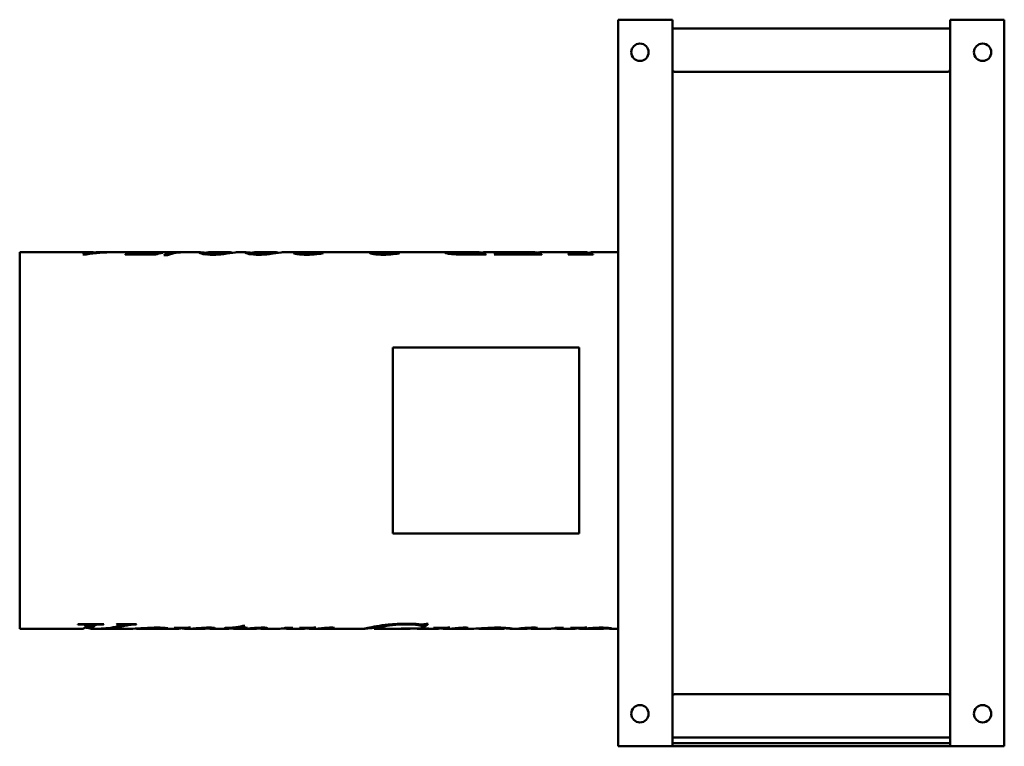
# Model space of a CAD drawing. Header units: millimetres. Extents: x 193 to 647, y 129 to 465.
import ezdxf

# ---------------------------------------------------------------- set-up
doc = ezdxf.new("R2010")
doc.units = ezdxf.units.MM
doc.header["$LTSCALE"] = 2
doc.layers.add('Widoczne (ISO)', color=7, linetype='Continuous', lineweight=50)

msp = doc.modelspace()

# ---------------------------------------------------------------- linework, layer by layer
at = {"layer": 'Widoczne (ISO)'}
for p, q in [((469, 464.5), (469, 129.5)), ((494, 464.5), (469, 464.5)), ((494, 464.5), (494, 129.5)), ((622, 129.5), (622, 464.5)), ((622, 464.5), (647, 464.5)), ((647, 464.5), (647, 129.5)), ((494, 460.5), (622, 460.5)), ((621, 440.5), (495, 440.5)), ((193, 357.3), (193, 183.7)), ((193, 357.3), (225.98, 357.3)), ((223.59, 356.23), (222.04, 356.23)), ((226.61, 356.68), (226.61, 356.9)), ((227.37, 357.11), (227.37, 357.17)), ((229.01, 357.3), (234.26, 357.3)), ((236.29, 357.3), (248.94, 357.3)), ((241.64, 356.34), (241.64, 356.23)), ((255.57, 356.23), (241.64, 356.23)), ((245.23, 356.68), (251.89, 356.68)), ((245.23, 356.23), (245.23, 356.68)), ((251.05, 357.3), (267.28, 357.3)), ((257.97, 356.98), (258.82, 356.98)), ((257.97, 356.83), (257.97, 356.98)), ((261.15, 356.01), (259.42, 356.01)), ((269.06, 357.3), (276.31, 357.3)), ((278.87, 356.3), (278.91, 356.3)), ((278.91, 356.3), (278.91, 356.87)), ((280.1, 357.3), (289.7, 357.3)), ((293.54, 357.3), (297.47, 357.3)), ((300.03, 356.3), (300.07, 356.3)), ((300.07, 356.3), (300.07, 356.87)), ((301.26, 357.3), (310.86, 357.3)), ((314.7, 357.3), (322.78, 357.3)), ((322.69, 356.24), (322.69, 357.08)), ((324.97, 357.3), (358.03, 357.3)), ((332.21, 356.71), (332.21, 356.91)), ((357.94, 356.24), (357.94, 357.08)), ((360.23, 357.3), (395.93, 357.3)), ((367.46, 356.71), (367.46, 356.91)), ((393.4, 356.34), (393.4, 356.95)), ((397.08, 357.28), (397.08, 357.3)), ((407.79, 356.23), (397.72, 356.23)), ((400.72, 356.23), (400.72, 356.47)), ((403.83, 356.29), (403.83, 357.29)), ((403.83, 356.3), (404.68, 356.3)), ((404.26, 356.3), (404.26, 357.3)), ((404.68, 356.23), (404.68, 356.58)), ((407.68, 357.3), (420.33, 357.3)), ((433.57, 356.23), (411.75, 356.23)), ((413.8, 357.05), (414.58, 357.05)), ((413.8, 356.23), (413.8, 357.05)), ((414.35, 356.23), (414.35, 356.87)), ((417.03, 356.23), (417.03, 356.48)), ((419.66, 357.15), (418.88, 357.15)), ((420.74, 356.45), (426.39, 356.45)), ((429.59, 357.29), (425.88, 357.29)), ((426.25, 357.3), (430, 357.3)), ((426.39, 356.23), (426.39, 356.45)), ((429.59, 356.29), (429.59, 357.29)), ((429.59, 356.3), (430.66, 356.3)), ((430, 356.3), (430, 357.3)), ((430.66, 356.23), (430.66, 356.58)), ((433.56, 357.3), (453.54, 357.3)), ((457.25, 356.23), (445.83, 356.23)), ((445.99, 356.23), (445.99, 356.35)), ((450.06, 356.23), (450.06, 356.57)), ((453.54, 356.3), (454.25, 356.3)), ((454.25, 356.23), (454.25, 356.58)), ((457.19, 357.3), (469, 357.3)), ((450.92, 313.43), (365.07, 313.43)), ((365.07, 313.43), (365.07, 227.58)), ((450.92, 227.58), (450.92, 313.43)), ((365.07, 227.58), (450.92, 227.58)), ((193, 183.7), (222.08, 183.7)), ((220.55, 185.7), (219.74, 185.7)), ((219.96, 185.88), (231.83, 185.88)), ((223.38, 184.7), (225.92, 184.7)), ((223.62, 185.88), (223.62, 185.24)), ((225.55, 184.7), (225.55, 183.78)), ((225.92, 183.7), (228.24, 183.7)), ((227.78, 185.88), (227.78, 185.36)), ((230, 183.7), (244.09, 183.7)), ((231.58, 185.88), (231.58, 185.7)), ((237.86, 185.88), (246.85, 185.88)), ((239.99, 185.88), (239.99, 185.38)), ((244.91, 185.88), (244.91, 185.62)), ((246.63, 185.88), (246.63, 185.7)), ((246.8, 183.82), (246.8, 183.79)), ((246.92, 183.83), (246.92, 183.73)), ((247.07, 183.84), (247.07, 183.71)), ((247.38, 183.7), (252.02, 183.7)), ((255.79, 183.7), (265.76, 183.7)), ((258.12, 184.21), (258.12, 183.93)), ((264.37, 184.09), (264.37, 184.01)), ((267.44, 184.14), (267.44, 183.93)), ((268.93, 184.17), (268.93, 183.7)), ((269.06, 183.7), (269.26, 183.7)), ((270.74, 183.7), (277.75, 183.7)), ((279.42, 184.21), (279.42, 183.9)), ((281.21, 183.7), (288.72, 183.7)), ((291.02, 184.03), (287.63, 184.03)), ((290.55, 183.91), (290.55, 183.87)), ((291.02, 184.25), (291.02, 184.03)), ((292.23, 183.7), (301.52, 183.7)), ((294.57, 184.71), (294.57, 184.03)), ((297.71, 184.03), (294.57, 184.03)), ((295.01, 184.8), (295.01, 184.17)), ((295.01, 184.17), (298.08, 184.17)), ((295.82, 185), (296.8, 185)), ((297.71, 184.17), (297.71, 184.03)), ((299.15, 183.89), (299.15, 183.81)), ((303.49, 184.18), (303.49, 183.94)), ((305.06, 183.7), (312.24, 183.7)), ((313.05, 183.71), (313.05, 183.7)), ((315.65, 184.17), (319.01, 184.17)), ((316.29, 183.7), (323.76, 183.7)), ((322.34, 184.1), (322.34, 184.02)), ((325.09, 184.14), (325.09, 184.01)), ((325.4, 184.15), (325.4, 183.95)), ((325.89, 184.16), (325.89, 183.83)), ((326.53, 184.17), (326.53, 183.71)), ((326.89, 183.7), (327.28, 183.7)), ((328.37, 183.7), (351.98, 183.7)), ((331.48, 183.9), (331.48, 183.8)), ((334.55, 184.14), (334.55, 183.87)), ((337.39, 184.2), (337.39, 183.85)), ((356.38, 184.68), (356.38, 183.7)), ((356.41, 183.7), (372.85, 183.7)), ((369.55, 183.78), (368.93, 183.78)), ((369.18, 183.82), (381.63, 183.82)), ((372.56, 183.82), (372.56, 183.75)), ((373.12, 183.82), (373.12, 183.72)), ((376.82, 183.7), (385.45, 183.7)), ((379.15, 184.36), (378.35, 184.36)), ((378.54, 185.69), (378.54, 184.7)), ((379.15, 185.35), (378.54, 185.35)), ((379.15, 185.35), (379.15, 184.36)), ((380.58, 186.04), (381.38, 186.04)), ((381.41, 183.82), (381.41, 183.78)), ((384.03, 184.1), (384.03, 184.02)), ((386.78, 184.14), (386.78, 184.01)), ((387.1, 184.15), (387.1, 183.95)), ((387.59, 184.16), (387.59, 183.83)), ((388.22, 184.17), (388.22, 183.71)), ((388.58, 183.7), (388.97, 183.7)), ((390.06, 183.7), (401.21, 183.7)), ((393.17, 183.9), (393.17, 183.8)), ((396.24, 184.14), (396.24, 183.87)), ((399.08, 184.2), (399.08, 183.85)), ((405.09, 183.7), (415.96, 183.7)), ((416.48, 184.15), (416.48, 183.8)), ((419.84, 183.7), (426.2, 183.7)), ((423.84, 183.89), (423.84, 183.81)), ((428.17, 184.18), (428.17, 183.94)), ((429.74, 183.7), (436.93, 183.7)), ((437.73, 183.71), (437.73, 183.7)), ((440.33, 184.17), (443.69, 184.17)), ((440.97, 183.7), (448.4, 183.7)), ((446.92, 184.11), (446.92, 184.03)), ((450.11, 184.15), (450.11, 183.94)), ((451.82, 183.7), (461.72, 183.7)), ((453, 184.2), (453, 183.81)), ((462.29, 184.21), (462.29, 183.79)), ((465.29, 183.7), (469, 183.7)), ((621, 153.5), (495, 153.5)), ((622, 133.5), (494, 133.5)), ((494, 129.5), (469, 129.5)), ((494, 131), (622, 131)), ((494, 129.5), (622, 129.5)), ((647, 129.5), (622, 129.5))]:
    msp.add_line(p, q, dxfattribs=at)
for centre in [(479, 449.5), (637, 449.5), (479, 144.5), (637, 144.5)]:
    msp.add_circle(centre, 4, dxfattribs=at)
for centre, start, end in [((495, 441.5), 180, 270), ((621, 441.5), 270, 0), ((495, 152.5), 90, 180), ((621, 152.5), 0, 90)]:
    msp.add_arc(centre, 1, start, end, dxfattribs=at)
for points in [[(222.04, 356.23), (223.81, 357.19), (225.59, 357.51), (227.37, 357.17)], [(236.29, 357.3), (232.06, 357.3), (227.83, 356.94), (223.59, 356.23)], [(226.61, 356.9), (229.5, 357.2), (232.39, 357.33), (235.27, 357.29)], [(229.01, 357.3), (228.21, 357.3), (227.41, 357.17), (226.61, 356.9)], [(241.64, 356.34), (244.43, 357.07), (247.21, 357.38), (250, 357.28)], [(251.05, 357.3), (249.11, 357.3), (247.17, 357.09), (245.23, 356.68)], [(258.82, 356.98), (257.74, 356.8), (256.65, 356.55), (255.57, 356.23)], [(259.42, 356.01), (262.33, 356.96), (265.25, 357.39), (268.17, 357.28)], [(269.06, 357.3), (266.42, 357.3), (263.79, 356.87), (261.15, 356.01)], [(280.1, 357.3), (279.3, 357.3), (278.91, 357.11), (278.91, 356.87)], [(286.93, 356.43), (285.49, 356.25), (283.87, 356.14), (282.08, 356.14)], [(292.38, 357.21), (290.95, 357.05), (289.13, 356.7), (286.93, 356.43)], [(289.54, 357.3), (290.26, 357.32), (290.73, 357.2), (290.95, 357.02)], [(293.54, 357.3), (293.25, 357.3), (292.87, 357.27), (292.38, 357.21)], [(301.26, 357.3), (300.46, 357.3), (300.07, 357.11), (300.07, 356.87)], [(308.09, 356.43), (306.65, 356.25), (305.03, 356.14), (303.25, 356.14)], [(313.54, 357.21), (312.11, 357.05), (310.29, 356.7), (308.09, 356.43)], [(310.7, 357.3), (311.42, 357.32), (311.89, 357.2), (312.11, 357.02)], [(314.7, 357.3), (314.41, 357.3), (314.03, 357.27), (313.54, 357.21)], [(319.19, 356.94), (319.19, 357.05), (319.4, 357.12), (319.83, 357.18)], [(319.83, 357.18), (320.5, 357.26), (321.72, 357.32), (323.49, 357.3)], [(322.04, 356.3), (322.24, 356.3), (322.46, 356.3), (322.69, 356.3)], [(324.27, 357.29), (323.22, 357.27), (322.69, 357.21), (322.69, 357.08)], [(323.49, 357.3), (323.67, 357.29), (323.84, 357.29), (324.03, 357.29)], [(324.97, 357.3), (324.72, 357.3), (324.48, 357.3), (324.27, 357.29)], [(327.42, 356.6), (329.36, 356.6), (330.96, 356.73), (332.21, 356.91)], [(332.21, 356.91), (332.45, 356.9), (332.69, 356.89), (332.94, 356.88)], [(354.44, 356.94), (354.44, 357.05), (354.65, 357.12), (355.08, 357.18)], [(355.08, 357.18), (355.75, 357.26), (356.97, 357.32), (358.74, 357.3)], [(357.29, 356.3), (357.49, 356.3), (357.71, 356.3), (357.94, 356.3)], [(359.52, 357.29), (358.47, 357.27), (357.94, 357.21), (357.94, 357.08)], [(358.74, 357.3), (358.92, 357.29), (359.1, 357.29), (359.28, 357.29)], [(360.23, 357.3), (359.97, 357.3), (359.73, 357.3), (359.52, 357.29)], [(362.68, 356.6), (364.61, 356.6), (366.21, 356.73), (367.46, 356.91)], [(367.46, 356.91), (367.7, 356.9), (367.95, 356.89), (368.19, 356.88)], [(397.08, 357.3), (396.67, 357.3), (396.29, 357.3), (395.93, 357.3)], [(398.8, 356.44), (399.3, 356.44), (399.94, 356.45), (400.72, 356.47)], [(400.72, 356.47), (401.76, 356.97), (402.79, 357.24), (403.83, 357.29)], [(403.83, 357.29), (402.93, 357.29), (402.28, 357.29), (401.89, 357.29)], [(402.59, 357.3), (403.05, 357.3), (403.61, 357.3), (404.26, 357.3)], [(403.18, 356.23), (403.4, 356.26), (403.61, 356.28), (403.83, 356.29)], [(404.26, 357.3), (404.82, 357.29), (405.37, 357.22), (405.93, 357.09)], [(405.32, 356.91), (404.89, 356.78), (404.68, 356.65), (404.68, 356.58)], [(407.68, 357.3), (406.89, 357.3), (406.11, 357.17), (405.32, 356.91)], [(407.42, 356.35), (407.65, 356.35), (407.86, 356.35), (408.06, 356.35)], [(408.06, 356.35), (407.97, 356.31), (407.88, 356.27), (407.79, 356.23)], [(411.75, 356.23), (412.43, 356.6), (413.12, 356.87), (413.8, 357.05)], [(414.58, 357.05), (414.43, 356.99), (414.35, 356.92), (414.35, 356.87)], [(417.03, 356.48), (417.59, 356.46), (418.83, 356.45), (420.74, 356.45)], [(418.88, 357.15), (419.63, 357.3), (420.37, 357.34), (421.12, 357.26)], [(426.39, 356.45), (427.45, 356.97), (428.52, 357.25), (429.59, 357.29)], [(428.89, 356.23), (429.12, 356.26), (429.35, 356.28), (429.59, 356.29)], [(430, 357.3), (430.57, 357.29), (431.15, 357.21), (431.72, 357.07)], [(431.26, 356.93), (430.86, 356.81), (430.66, 356.68), (430.66, 356.58)], [(433.56, 357.3), (432.79, 357.3), (432.02, 357.18), (431.26, 356.93)], [(433.82, 356.35), (433.74, 356.31), (433.65, 356.27), (433.57, 356.23)], [(445.83, 356.23), (445.88, 356.27), (445.94, 356.31), (445.99, 356.35)], [(450.06, 356.57), (450.32, 356.61), (450.73, 356.77), (451.3, 356.95)], [(451.3, 356.95), (452.65, 357.37), (454.01, 357.41), (455.36, 357.07)], [(452.54, 356.23), (452.87, 356.28), (453.21, 356.3), (453.54, 356.3)], [(454.87, 356.92), (454.45, 356.79), (454.25, 356.66), (454.25, 356.58)], [(457.19, 357.3), (456.42, 357.3), (455.64, 357.17), (454.87, 356.92)], [(456.95, 356.35), (457.18, 356.35), (457.36, 356.35), (457.5, 356.35)], [(457.5, 356.35), (457.41, 356.31), (457.33, 356.27), (457.25, 356.23)], [(219.74, 185.7), (219.82, 185.76), (219.89, 185.82), (219.96, 185.88)], [(222.08, 183.7), (222.53, 183.7), (222.99, 184.07), (223.44, 184.79)], [(225.55, 183.91), (224.71, 183.99), (223.86, 184.09), (223.02, 184.22)], [(223.44, 184.79), (223.56, 184.99), (223.62, 185.15), (223.62, 185.24)], [(227.34, 184.86), (226.74, 183.89), (226.15, 183.53), (225.55, 183.78)], [(227.34, 185.85), (226.87, 185.09), (226.39, 184.7), (225.92, 184.7)], [(227.36, 185.88), (227.35, 185.87), (227.35, 185.86), (227.34, 185.85)], [(227.78, 185.36), (227.63, 185.3), (227.49, 185.11), (227.34, 184.86)], [(228.24, 183.7), (231.25, 183.7), (234.26, 183.99), (237.27, 184.57)], [(238.66, 184.5), (235.48, 183.91), (232.3, 183.65), (229.12, 183.71)], [(231.83, 185.88), (231.74, 185.82), (231.66, 185.76), (231.58, 185.7)], [(237.27, 184.57), (238.54, 184.82), (239.34, 185.03), (239.67, 185.16)], [(237.59, 185.7), (237.68, 185.76), (237.77, 185.82), (237.86, 185.88)], [(239.67, 185.16), (239.88, 185.24), (239.99, 185.32), (239.99, 185.38)], [(240.66, 185.88), (240.45, 185.83), (240.22, 185.79), (239.99, 185.74)], [(246.63, 185.7), (245.91, 185.69), (245.34, 185.66), (244.91, 185.62)], [(246.85, 185.88), (246.78, 185.82), (246.7, 185.76), (246.63, 185.7)], [(246.92, 183.73), (246.84, 183.74), (246.8, 183.77), (246.8, 183.79)], [(247.07, 183.73), (247.02, 183.73), (246.97, 183.73), (246.92, 183.73)], [(252.02, 183.7), (252.2, 183.7), (252.37, 183.7), (252.54, 183.7)], [(254.01, 183.7), (253.93, 183.7), (253.85, 183.7), (253.77, 183.7)], [(259.77, 183.75), (258.46, 183.7), (256.54, 183.7), (254.01, 183.7)], [(261.26, 183.93), (261.26, 183.84), (260.76, 183.78), (259.77, 183.75)], [(264.18, 184.08), (266.72, 184.13), (269.26, 184.17), (271.8, 184.22)], [(264.37, 184.01), (264.31, 184.03), (264.24, 184.06), (264.18, 184.08)], [(265.18, 184.02), (264.91, 184.02), (264.64, 184.01), (264.37, 184.01)], [(266.09, 184.03), (265.93, 184.03), (265.62, 184.03), (265.18, 184.02)], [(265.76, 183.7), (266.08, 183.7), (266.4, 183.72), (266.73, 183.77)], [(266.73, 183.77), (267.2, 183.83), (267.44, 183.91), (267.44, 183.93)], [(268.93, 183.75), (268.35, 183.78), (267.84, 183.83), (267.41, 183.91)], [(271.8, 184.22), (270.85, 183.86), (269.89, 183.68), (268.93, 183.7)], [(278.35, 183.98), (277.9, 183.98), (277.37, 183.96), (276.73, 183.93)], [(277.75, 183.7), (278.12, 183.7), (278.49, 183.72), (278.86, 183.76)], [(278.86, 183.76), (279.24, 183.81), (279.42, 183.86), (279.42, 183.9)], [(282.24, 183.76), (281.29, 183.65), (280.34, 183.69), (279.39, 183.87)], [(282.95, 183.95), (282.95, 183.89), (282.72, 183.81), (282.24, 183.76)], [(287.63, 184.03), (287.71, 184.06), (287.78, 184.08), (287.86, 184.11)], [(288.72, 183.7), (289.49, 183.7), (290.25, 183.81), (291.02, 184.03)], [(290.55, 183.87), (290.52, 183.88), (290.49, 183.88), (290.45, 183.89)], [(294.57, 184.03), (293.23, 183.65), (291.89, 183.6), (290.55, 183.87)], [(296.8, 185), (296.21, 184.65), (295.61, 184.38), (295.01, 184.17)], [(298.08, 184.17), (297.95, 184.12), (297.83, 184.07), (297.71, 184.03)], [(298.47, 183.83), (299.68, 183.93), (300.95, 184.04), (302.29, 184.12)], [(299.15, 183.81), (298.93, 183.81), (298.7, 183.82), (298.47, 183.83)], [(301.52, 183.7), (301.9, 183.7), (302.28, 183.72), (302.66, 183.77)], [(302.29, 184.12), (303.32, 184.19), (304.27, 184.22), (305.13, 184.22)], [(302.66, 183.77), (303.21, 183.83), (303.49, 183.91), (303.49, 183.94)], [(303.69, 183.79), (303.52, 183.81), (303.38, 183.84), (303.25, 183.86)], [(306.12, 183.75), (305.31, 183.67), (304.5, 183.68), (303.69, 183.79)], [(307.14, 184.01), (307.14, 183.94), (306.8, 183.83), (306.12, 183.75)], [(313.05, 183.7), (312.94, 183.7), (312.82, 183.7), (312.71, 183.7)], [(314.96, 183.81), (314.83, 183.83), (314.72, 183.85), (314.62, 183.88)], [(319.01, 184.17), (317.66, 183.7), (316.31, 183.59), (314.96, 183.81)], [(315.13, 184), (315.31, 184.05), (315.48, 184.1), (315.65, 184.17)], [(322.05, 184.1), (324.57, 184.14), (327.1, 184.18), (329.62, 184.22)], [(322.34, 184.02), (322.24, 184.05), (322.14, 184.07), (322.05, 184.1)], [(323.96, 184.04), (323.66, 184.04), (323.12, 184.03), (322.34, 184.02)], [(323.76, 183.7), (324.07, 183.7), (324.38, 183.72), (324.69, 183.76)], [(325.09, 184.01), (324.79, 184.03), (324.42, 184.04), (323.96, 184.04)], [(324.69, 183.76), (325.17, 183.82), (325.4, 183.9), (325.4, 183.95)], [(325.4, 183.95), (325.4, 183.98), (325.3, 184), (325.09, 184.01)], [(325.89, 183.83), (325.69, 183.86), (325.51, 183.89), (325.37, 183.92)], [(326.53, 183.76), (326.3, 183.77), (326.09, 183.8), (325.89, 183.83)], [(329.62, 184.22), (328.59, 183.83), (327.56, 183.66), (326.53, 183.71)], [(327.28, 183.7), (329.6, 183.7), (331.71, 183.92), (333.62, 184.07)], [(331.48, 183.8), (330.35, 183.74), (329.13, 183.68), (327.82, 183.7)], [(333.22, 183.91), (332.83, 183.89), (332.25, 183.85), (331.48, 183.8)], [(333.93, 183.92), (333.67, 183.92), (333.44, 183.91), (333.22, 183.91)], [(333.62, 184.07), (334.82, 184.16), (335.8, 184.22), (336.56, 184.22)], [(334.35, 183.91), (334.24, 183.91), (334.1, 183.92), (333.93, 183.92)], [(334.55, 183.87), (334.51, 183.89), (334.45, 183.9), (334.35, 183.91)], [(337.39, 183.85), (337.05, 183.81), (336.54, 183.79), (335.87, 183.79)], [(338.15, 184.05), (338.15, 183.97), (337.9, 183.9), (337.39, 183.85)], [(359.89, 184.56), (357.55, 184.08), (356.38, 183.74), (356.38, 183.7)], [(356.38, 183.7), (356.38, 183.7), (356.39, 183.7), (356.41, 183.7)], [(371.26, 185.7), (366.62, 185.7), (362.83, 185.17), (359.89, 184.56)], [(362.95, 185.62), (365.6, 185.88), (368.37, 186.04), (371.26, 186.04)], [(368.93, 183.78), (369.02, 183.79), (369.1, 183.81), (369.18, 183.82)], [(372.56, 183.75), (371.94, 183.77), (370.94, 183.78), (369.55, 183.78)], [(371.26, 186.04), (373.4, 186.04), (375.35, 185.95), (377.1, 185.79)], [(373.12, 183.72), (373.12, 183.73), (372.94, 183.74), (372.56, 183.75)], [(372.85, 183.7), (373.03, 183.7), (373.12, 183.71), (373.12, 183.72)], [(376.38, 183.71), (376.08, 183.73), (375.78, 183.77), (375.48, 183.82)], [(377.59, 183.72), (377.34, 183.71), (376.94, 183.68), (376.38, 183.71)], [(377.1, 185.79), (377.8, 185.73), (378.31, 185.7), (378.64, 185.7)], [(378.35, 184.36), (378.48, 184.5), (378.54, 184.62), (378.54, 184.7)], [(378.54, 185.69), (378.54, 185.69), (378.54, 185.7), (378.54, 185.7)], [(381.38, 186.04), (380.64, 185.31), (379.9, 184.75), (379.15, 184.36)], [(379.97, 185.84), (379.7, 185.66), (379.43, 185.49), (379.15, 185.35)], [(381.63, 183.82), (381.56, 183.81), (381.48, 183.79), (381.41, 183.78)], [(383.74, 184.1), (386.26, 184.14), (388.79, 184.18), (391.31, 184.22)], [(384.03, 184.02), (383.93, 184.05), (383.84, 184.07), (383.74, 184.1)], [(385.65, 184.04), (385.36, 184.04), (384.82, 184.03), (384.03, 184.02)], [(385.45, 183.7), (385.76, 183.7), (386.07, 183.72), (386.38, 183.76)], [(386.78, 184.01), (386.48, 184.03), (386.11, 184.04), (385.65, 184.04)], [(386.38, 183.76), (386.86, 183.82), (387.1, 183.9), (387.1, 183.95)], [(387.1, 183.95), (387.1, 183.98), (386.99, 184), (386.78, 184.01)], [(387.59, 183.83), (387.38, 183.86), (387.21, 183.89), (387.06, 183.92)], [(388.22, 183.76), (387.99, 183.77), (387.78, 183.8), (387.59, 183.83)], [(391.31, 184.22), (390.28, 183.83), (389.25, 183.66), (388.22, 183.71)], [(388.97, 183.7), (391.29, 183.7), (393.4, 183.92), (395.31, 184.07)], [(393.17, 183.8), (392.04, 183.74), (390.82, 183.68), (389.51, 183.7)], [(394.91, 183.91), (394.52, 183.89), (393.94, 183.85), (393.17, 183.8)], [(395.62, 183.92), (395.36, 183.92), (395.13, 183.91), (394.91, 183.91)], [(395.31, 184.07), (396.52, 184.16), (397.5, 184.22), (398.25, 184.22)], [(396.04, 183.91), (395.93, 183.91), (395.79, 183.92), (395.62, 183.92)], [(396.24, 183.87), (396.21, 183.89), (396.14, 183.9), (396.04, 183.91)], [(399.08, 183.85), (398.74, 183.81), (398.23, 183.79), (397.56, 183.79)], [(399.84, 184.05), (399.84, 183.97), (399.59, 183.9), (399.08, 183.85)], [(415.96, 183.7), (416.31, 183.7), (416.48, 183.73), (416.48, 183.8)], [(423.15, 183.83), (424.36, 183.93), (425.63, 184.04), (426.97, 184.12)], [(423.84, 183.81), (423.61, 183.81), (423.38, 183.82), (423.15, 183.83)], [(426.2, 183.7), (426.58, 183.7), (426.96, 183.72), (427.34, 183.77)], [(426.97, 184.12), (428, 184.19), (428.95, 184.22), (429.82, 184.22)], [(427.34, 183.77), (427.9, 183.83), (428.17, 183.91), (428.17, 183.94)], [(428.37, 183.79), (428.2, 183.81), (428.06, 183.84), (427.93, 183.86)], [(430.8, 183.75), (429.99, 183.67), (429.18, 183.68), (428.37, 183.79)], [(431.83, 184.01), (431.83, 183.94), (431.48, 183.83), (430.8, 183.75)], [(437.73, 183.7), (437.62, 183.7), (437.5, 183.7), (437.39, 183.7)], [(439.64, 183.81), (439.52, 183.83), (439.4, 183.85), (439.3, 183.88)], [(443.69, 184.17), (442.34, 183.7), (440.99, 183.59), (439.64, 183.81)], [(439.82, 184), (439.99, 184.05), (440.16, 184.1), (440.33, 184.17)], [(446.92, 184.11), (449.44, 184.14), (451.96, 184.18), (454.47, 184.22)], [(448.71, 184.04), (448.29, 184.04), (447.69, 184.04), (446.92, 184.03)], [(448.4, 183.7), (448.8, 183.7), (449.2, 183.73), (449.6, 183.8)], [(449.6, 183.8), (449.94, 183.86), (450.11, 183.92), (450.11, 183.94)], [(451.29, 183.71), (450.87, 183.74), (450.46, 183.8), (450.04, 183.9)], [(454.47, 184.22), (453.98, 184.04), (453.49, 183.9), (453, 183.81)], [(461.72, 183.7), (462.1, 183.7), (462.29, 183.73), (462.29, 183.79)], [(465.92, 183.79), (465.92, 183.65), (464.71, 183.67), (462.29, 183.88)]]:
    msp.add_open_spline(points, degree=3, dxfattribs=at)
for points, knots in [([(251.89, 356.68), (253.72, 356.68), (254.97, 356.7), (255.64, 356.74), (256.31, 356.78), (257.09, 356.87), (257.97, 356.98)], [0, 0, 0, 0, 1, 1, 1, 2, 2, 2, 2]), ([(275.82, 357.15), (275.82, 357.31), (276.26, 357.35), (277.16, 357.24), (277.64, 357.18), (278.23, 357.08), (278.93, 356.97)], [0, 0, 0, 0, 1, 1, 1, 1.541616, 1.541616, 1.541616, 1.541616]), ([(282.08, 356.14), (280.32, 356.14), (278.83, 356.27), (277.62, 356.47), (276.42, 356.67), (275.82, 356.97), (275.82, 357.15)], [0, 0, 0, 0, 1, 1, 1, 2, 2, 2, 2]), ([(278.91, 356.87), (278.91, 356.72), (279.22, 356.57), (279.84, 356.47), (280.47, 356.37), (281.2, 356.31), (282.04, 356.31)], [0, 0, 0, 0, 1, 1, 1, 2, 2, 2, 2]), ([(282.04, 356.31), (282.83, 356.31), (283.64, 356.36), (284.46, 356.45), (285.29, 356.53), (286.14, 356.72), (287.01, 356.91), (287.89, 357.09), (288.73, 357.28), (289.54, 357.3)], [0, 0, 0, 0, 1, 1, 1, 2, 2, 2, 3, 3, 3, 3]), ([(296.98, 357.15), (296.98, 357.31), (297.42, 357.35), (298.32, 357.24), (298.8, 357.18), (299.39, 357.08), (300.09, 356.97)], [0, 0, 0, 0, 1, 1, 1, 1.541616, 1.541616, 1.541616, 1.541616]), ([(303.25, 356.14), (301.48, 356.14), (299.99, 356.27), (298.78, 356.47), (297.58, 356.67), (296.98, 356.97), (296.98, 357.15)], [0, 0, 0, 0, 1, 1, 1, 2, 2, 2, 2]), ([(300.07, 356.87), (300.07, 356.72), (300.38, 356.57), (301, 356.47), (301.63, 356.37), (302.36, 356.31), (303.2, 356.31)], [0, 0, 0, 0, 1, 1, 1, 2, 2, 2, 2]), ([(303.2, 356.31), (303.99, 356.31), (304.8, 356.36), (305.62, 356.45), (306.45, 356.53), (307.3, 356.72), (308.17, 356.91), (309.05, 357.09), (309.89, 357.28), (310.7, 357.3)], [0, 0, 0, 0, 1, 1, 1, 2, 2, 2, 3, 3, 3, 3]), ([(325.48, 356.14), (323.71, 356.14), (322.22, 356.25), (321.01, 356.42), (319.8, 356.59), (319.19, 356.78), (319.19, 356.94)], [0, 0, 0, 0, 1, 1, 1, 2, 2, 2, 2]), ([(322.69, 357.08), (322.69, 356.98), (323.13, 356.86), (324, 356.76), (324.88, 356.66), (326.02, 356.6), (327.42, 356.6)], [0, 0, 0, 0, 1, 1, 1, 2, 2, 2, 2]), ([(332.94, 356.88), (332.24, 356.7), (331.21, 356.51), (329.86, 356.37), (328.51, 356.22), (327.05, 356.14), (325.48, 356.14)], [0, 0, 0, 0, 1, 1, 1, 2, 2, 2, 2]), ([(360.73, 356.14), (358.96, 356.14), (357.47, 356.25), (356.26, 356.42), (355.05, 356.59), (354.44, 356.78), (354.44, 356.94)], [0, 0, 0, 0, 1, 1, 1, 2, 2, 2, 2]), ([(357.94, 357.08), (357.94, 356.98), (358.38, 356.86), (359.26, 356.76), (360.13, 356.66), (361.27, 356.6), (362.68, 356.6)], [0, 0, 0, 0, 1, 1, 1, 2, 2, 2, 2]), ([(368.19, 356.88), (367.49, 356.7), (366.46, 356.51), (365.11, 356.37), (363.76, 356.22), (362.3, 356.14), (360.73, 356.14)], [0, 0, 0, 0, 1, 1, 1, 2, 2, 2, 2]), ([(389.24, 356.96), (389.24, 357.1), (389.85, 357.19), (391.08, 357.24), (392.3, 357.29), (394.31, 357.3), (397.08, 357.3)], [0, 0, 0, 0, 1, 1, 1, 2, 2, 2, 2]), ([(397.72, 356.23), (396.03, 356.23), (394.52, 356.27), (393.19, 356.35), (391.87, 356.43), (390.87, 356.53), (390.22, 356.65), (389.56, 356.76), (389.24, 356.87), (389.24, 356.96)], [0, 0, 0, 0, 1, 1, 1, 2, 2, 2, 3, 3, 3, 3]), ([(401.89, 357.29), (399.02, 357.29), (396.89, 357.29), (395.49, 357.25), (394.1, 357.2), (393.4, 357.12), (393.4, 356.95)], [0, 0, 0, 0, 1, 1, 1, 2, 2, 2, 2]), ([(393.4, 356.95), (393.4, 356.83), (393.83, 356.7), (394.69, 356.59), (395.55, 356.49), (396.92, 356.44), (398.8, 356.44)], [0, 0, 0, 0, 1, 1, 1, 2, 2, 2, 2]), ([(397.08, 357.28), (397.21, 357.28), (397.34, 357.28), (397.48, 357.28), (398.54, 357.3), (400.25, 357.3), (402.59, 357.3)], [0.865605, 0.865605, 0.865605, 0.865605, 1, 1, 1, 2, 2, 2, 2]), ([(404.68, 356.58), (404.68, 356.51), (404.87, 356.46), (405.25, 356.41), (405.63, 356.37), (406.35, 356.35), (407.42, 356.35)], [0, 0, 0, 0, 1, 1, 1, 2, 2, 2, 2]), ([(414.35, 356.87), (414.35, 356.78), (414.6, 356.69), (415.11, 356.62), (415.61, 356.56), (416.25, 356.51), (417.03, 356.48)], [0, 0, 0, 0, 1, 1, 1, 2, 2, 2, 2]), ([(425.88, 357.29), (424.24, 357.29), (423, 357.29), (422.19, 357.28), (421.37, 357.27), (420.53, 357.25), (419.66, 357.15)], [0, 0, 0, 0, 1, 1, 1, 2, 2, 2, 2]), ([(422.76, 357.29), (422.86, 357.29), (422.98, 357.29), (423.13, 357.29), (423.68, 357.3), (424.72, 357.3), (426.25, 357.3)], [0.745711, 0.745711, 0.745711, 0.745711, 1, 1, 1, 2, 2, 2, 2]), ([(430.66, 356.58), (430.66, 356.53), (430.75, 356.49), (430.93, 356.45), (431.1, 356.42), (431.36, 356.39), (431.72, 356.37), (432.07, 356.36), (432.77, 356.35), (433.82, 356.35)], [0, 0, 0, 0, 1, 1, 1, 2, 2, 2, 3, 3, 3, 3]), ([(445.99, 356.35), (447.27, 356.35), (448.18, 356.36), (448.72, 356.4), (449.27, 356.43), (449.71, 356.49), (450.06, 356.57)], [0, 0, 0, 0, 1, 1, 1, 2, 2, 2, 2]), ([(454.25, 356.58), (454.25, 356.51), (454.44, 356.45), (454.81, 356.41), (455.18, 356.37), (455.9, 356.35), (456.95, 356.35)], [0, 0, 0, 0, 1, 1, 1, 2, 2, 2, 2]), ([(223.62, 185.24), (223.62, 185.36), (223.37, 185.47), (222.88, 185.57), (222.39, 185.66), (221.61, 185.7), (220.55, 185.7)], [0, 0, 0, 0, 1, 1, 1, 2, 2, 2, 2]), ([(231.58, 185.7), (230.29, 185.7), (229.41, 185.67), (228.93, 185.62), (228.46, 185.57), (228.08, 185.48), (227.78, 185.36)], [0, 0, 0, 0, 1, 1, 1, 2, 2, 2, 2]), ([(239.99, 185.38), (239.99, 185.46), (239.82, 185.53), (239.49, 185.59), (239.15, 185.65), (238.52, 185.69), (237.59, 185.7)], [0, 0, 0, 0, 1, 1, 1, 2, 2, 2, 2]), ([(244.91, 185.62), (244.1, 185.53), (243.29, 185.41), (242.49, 185.27), (241.69, 185.12), (240.41, 184.82), (238.66, 184.5)], [0, 0, 0, 0, 1, 1, 1, 2, 2, 2, 2]), ([(244.09, 183.7), (244.39, 183.7), (244.76, 183.71), (245.21, 183.73), (246.56, 183.79), (248.27, 183.92), (250.32, 184.03), (252.37, 184.15), (254.48, 184.22), (256.65, 184.22)], [0.670473, 0.670473, 0.670473, 0.670473, 1, 1, 1, 2, 2, 2, 3, 3, 3, 3]), ([(255.82, 184.11), (254.27, 184.11), (252.63, 184.02), (250.89, 183.91), (249.16, 183.8), (247.89, 183.67), (247.07, 183.71)], [0, 0, 0, 0, 1, 1, 1, 2, 2, 2, 2]), ([(252.54, 183.7), (254.4, 183.7), (255.8, 183.72), (256.73, 183.76), (257.66, 183.8), (258.12, 183.86), (258.12, 183.93)], [0, 0, 0, 0, 1, 1, 1, 2, 2, 2, 2]), ([(258.12, 183.93), (258.12, 183.98), (257.92, 184.02), (257.52, 184.05), (257.12, 184.09), (256.56, 184.11), (255.82, 184.11)], [0, 0, 0, 0, 1, 1, 1, 2, 2, 2, 2]), ([(256.65, 184.22), (258.22, 184.22), (259.38, 184.19), (260.13, 184.12), (260.89, 184.06), (261.26, 183.99), (261.26, 183.93)], [0, 0, 0, 0, 1, 1, 1, 2, 2, 2, 2]), ([(267.44, 183.93), (267.44, 183.96), (267.31, 183.98), (267.05, 184), (266.79, 184.02), (266.47, 184.03), (266.09, 184.03)], [0, 0, 0, 0, 1, 1, 1, 2, 2, 2, 2]), ([(269.26, 183.7), (272.04, 183.7), (274.19, 183.92), (275.7, 184.03), (277.27, 184.14), (278.78, 184.22), (280.23, 184.22)], [0.037632, 0.037632, 0.037632, 0.037632, 1, 1, 1, 2, 2, 2, 2]), ([(276.73, 183.93), (275.55, 183.89), (274.33, 183.81), (273.05, 183.76), (272.09, 183.71), (271.09, 183.69), (270.04, 183.71)], [0, 0, 0, 0, 1, 1, 1, 1.753854, 1.753854, 1.753854, 1.753854]), ([(279.42, 183.9), (279.42, 183.92), (279.32, 183.94), (279.11, 183.95), (278.89, 183.97), (278.64, 183.98), (278.35, 183.98)], [0, 0, 0, 0, 1, 1, 1, 2, 2, 2, 2]), ([(280.23, 184.22), (281.02, 184.22), (281.67, 184.19), (282.18, 184.14), (282.7, 184.08), (282.95, 184.02), (282.95, 183.95)], [0, 0, 0, 0, 1, 1, 1, 2, 2, 2, 2]), ([(287.86, 184.11), (289.49, 184.16), (290.87, 184.22), (292, 184.33), (293.12, 184.43), (294.4, 184.62), (295.82, 185)], [0, 0, 0, 0, 1, 1, 1, 2, 2, 2, 2]), ([(302.78, 183.99), (302.41, 183.99), (302.03, 183.98), (301.67, 183.96), (301.3, 183.95), (300.46, 183.88), (299.15, 183.81)], [0, 0, 0, 0, 1, 1, 1, 2, 2, 2, 2]), ([(303.49, 183.94), (303.49, 183.95), (303.42, 183.96), (303.27, 183.97), (303.12, 183.98), (302.96, 183.99), (302.78, 183.99)], [0, 0, 0, 0, 1, 1, 1, 2, 2, 2, 2]), ([(305.13, 184.22), (305.72, 184.22), (306.21, 184.2), (306.58, 184.16), (306.96, 184.11), (307.14, 184.06), (307.14, 184.01)], [0, 0, 0, 0, 1, 1, 1, 2, 2, 2, 2]), ([(312.24, 183.7), (312.28, 183.7), (312.31, 183.7), (312.34, 183.7), (313.22, 183.7), (314.15, 183.73), (315.13, 184)], [2.963983, 2.963983, 2.963983, 2.963983, 3, 3, 3, 4, 4, 4, 4]), ([(335.87, 183.79), (335.53, 183.79), (335.24, 183.8), (335, 183.81), (334.76, 183.82), (334.61, 183.84), (334.55, 183.87)], [0, 0, 0, 0, 1, 1, 1, 2, 2, 2, 2]), ([(336.56, 184.22), (337.05, 184.22), (337.43, 184.21), (337.72, 184.18), (338.01, 184.15), (338.15, 184.1), (338.15, 184.05)], [0, 0, 0, 0, 1, 1, 1, 2, 2, 2, 2]), ([(351.92, 183.71), (351.92, 183.74), (352.47, 183.89), (353.55, 184.12), (354.64, 184.35), (356, 184.63), (357.63, 184.9), (359.27, 185.17), (361.04, 185.42), (362.95, 185.62)], [0, 0, 0, 0, 1, 1, 1, 2, 2, 2, 3, 3, 3, 3]), ([(356.38, 184.12), (355.07, 184.01), (354.05, 183.91), (353.33, 183.83), (352.39, 183.72), (351.92, 183.68), (351.92, 183.71)], [1.235245, 1.235245, 1.235245, 1.235245, 2, 2, 2, 3, 3, 3, 3]), ([(378.54, 184.7), (378.54, 184.92), (377.9, 185.15), (376.61, 185.36), (375.31, 185.58), (373.53, 185.7), (371.26, 185.7)], [0, 0, 0, 0, 1, 1, 1, 2, 2, 2, 2]), ([(381.41, 183.78), (380.27, 183.78), (379.44, 183.77), (378.92, 183.76), (378.41, 183.75), (377.96, 183.74), (377.59, 183.72)], [0, 0, 0, 0, 1, 1, 1, 2, 2, 2, 2]), ([(378.64, 185.7), (379, 185.7), (379.31, 185.72), (379.57, 185.76), (379.83, 185.8), (380.17, 185.89), (380.58, 186.04)], [0, 0, 0, 0, 1, 1, 1, 2, 2, 2, 2]), ([(397.56, 183.79), (397.22, 183.79), (396.93, 183.8), (396.69, 183.81), (396.45, 183.82), (396.3, 183.84), (396.24, 183.87)], [0, 0, 0, 0, 1, 1, 1, 2, 2, 2, 2]), ([(398.25, 184.22), (398.74, 184.22), (399.13, 184.21), (399.41, 184.18), (399.7, 184.15), (399.84, 184.1), (399.84, 184.05)], [0, 0, 0, 0, 1, 1, 1, 2, 2, 2, 2]), ([(401.21, 183.7), (401.5, 183.7), (401.88, 183.71), (402.35, 183.73), (403.6, 183.8), (405.27, 183.92), (407.35, 184.03), (409.44, 184.15), (411.45, 184.22), (413.39, 184.22)], [0.625205, 0.625205, 0.625205, 0.625205, 1, 1, 1, 2, 2, 2, 3, 3, 3, 3]), ([(412.86, 184.1), (410.68, 184.1), (408.68, 183.91), (406.85, 183.78), (405.14, 183.66), (404.23, 183.68), (404.12, 183.84)], [0, 0, 0, 0, 1, 1, 1, 1.934074, 1.934074, 1.934074, 1.934074]), ([(416.48, 183.8), (416.48, 183.86), (416.15, 183.94), (415.48, 184.01), (414.81, 184.07), (413.93, 184.1), (412.86, 184.1)], [0, 0, 0, 0, 1, 1, 1, 2, 2, 2, 2]), ([(413.39, 184.22), (415.36, 184.22), (416.96, 184.14), (418.22, 184.03), (419.48, 183.92), (420.11, 183.8), (420.11, 183.74)], [0, 0, 0, 0, 1, 1, 1, 2, 2, 2, 2]), ([(420.11, 183.74), (420.11, 183.67), (419.52, 183.69), (418.35, 183.79), (417.82, 183.84), (417.2, 183.89), (416.48, 183.95)], [0, 0, 0, 0, 1, 1, 1, 1.44928, 1.44928, 1.44928, 1.44928]), ([(427.46, 183.99), (427.09, 183.99), (426.72, 183.98), (426.35, 183.96), (425.98, 183.95), (425.14, 183.88), (423.84, 183.81)], [0, 0, 0, 0, 1, 1, 1, 2, 2, 2, 2]), ([(428.17, 183.94), (428.17, 183.95), (428.1, 183.96), (427.95, 183.97), (427.81, 183.98), (427.64, 183.99), (427.46, 183.99)], [0, 0, 0, 0, 1, 1, 1, 2, 2, 2, 2]), ([(429.82, 184.22), (430.4, 184.22), (430.89, 184.2), (431.26, 184.16), (431.64, 184.11), (431.83, 184.06), (431.83, 184.01)], [0, 0, 0, 0, 1, 1, 1, 2, 2, 2, 2]), ([(436.93, 183.7), (436.96, 183.7), (436.99, 183.7), (437.02, 183.7), (437.9, 183.7), (438.84, 183.73), (439.82, 184)], [2.963983, 2.963983, 2.963983, 2.963983, 3, 3, 3, 4, 4, 4, 4]), ([(450.11, 183.94), (450.11, 183.97), (450, 183.99), (449.77, 184.01), (449.54, 184.03), (449.19, 184.04), (448.71, 184.04)], [0, 0, 0, 0, 1, 1, 1, 2, 2, 2, 2]), ([(459.55, 184.03), (457.93, 184.03), (456.33, 183.94), (454.74, 183.84), (453.16, 183.73), (452.01, 183.67), (451.29, 183.71)], [0, 0, 0, 0, 1, 1, 1, 2, 2, 2, 2]), ([(453, 183.81), (454.6, 183.91), (456.03, 184.03), (457.29, 184.11), (458.55, 184.18), (459.84, 184.22), (461.16, 184.22)], [0, 0, 0, 0, 1, 1, 1, 2, 2, 2, 2]), ([(462.29, 183.79), (462.29, 183.84), (462.02, 183.91), (461.47, 183.95), (460.92, 184), (460.28, 184.03), (459.55, 184.03)], [0, 0, 0, 0, 1, 1, 1, 2, 2, 2, 2]), ([(461.16, 184.22), (462.47, 184.22), (463.59, 184.16), (464.52, 184.07), (465.45, 183.97), (465.92, 183.86), (465.92, 183.79)], [0, 0, 0, 0, 1, 1, 1, 2, 2, 2, 2])]:
    msp.add_open_spline(points, degree=3, knots=knots, dxfattribs=at)

doc.saveas('drawing.dxf')
